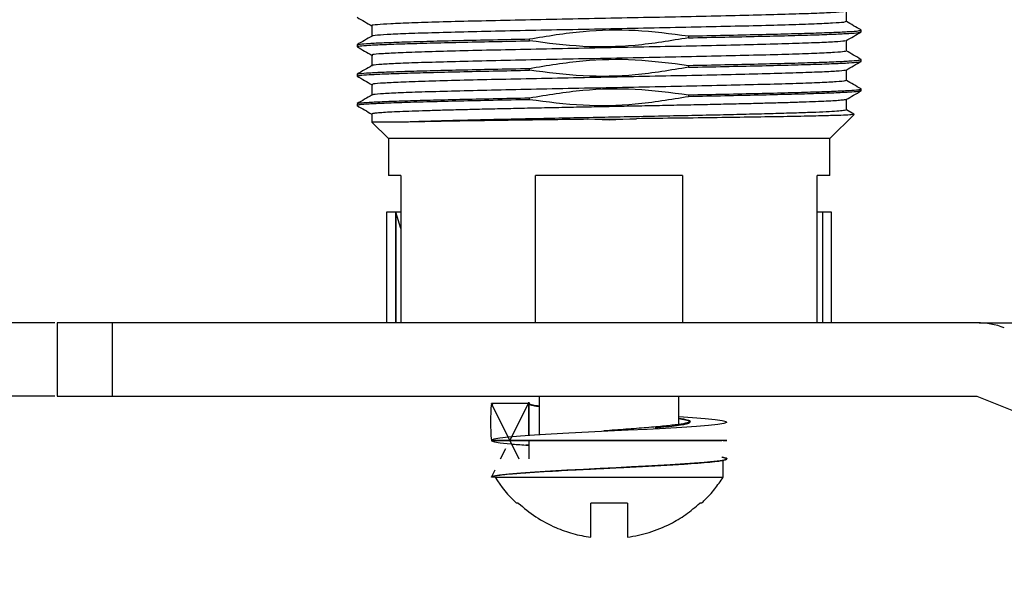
# Model space of a CAD drawing. Header units: millimetres. Extents: x 1540 to 1772, y 1888 to 2052.
# Tile 3 of 17: x 1580 to 1607, y 1919 to 1934. Entities that reach past the tile are written whole.
import ezdxf

# ---------------------------------------------------------------- set-up
doc = ezdxf.new("R2010")
doc.units = ezdxf.units.MM
doc.layers.add('1轮廓实线层', color=7, linetype='Continuous')
doc.layers.add('2细线层', color=3, linetype='Continuous')
doc.styles.add('SLDTEXTSTYLE1', font='txt')
doc.dimstyles.new('SLDDIMSTYLE0', dxfattribs={"dimtxt": 3.5, "dimasz": 4.08, "dimexe": 0, "dimexo": 0.0625, "dimgap": 0.875, "dimtad": 2, "dimdec": 0, "dimrnd": 1e-09, "dimzin": 12, "dimdsep": 46, "dimtxsty": 'SLDTEXTSTYLE1', "dimsah": 1, "dimcen": 0.09, "dimadec": 0, "dimazin": 3, "dimtfac": 1, "dimtmove": 0, "dimatfit": 0, "dimfxl": 1, "dimfrac": 2, "dimtolj": 1, "dimtzin": 12, "dimarcsym": 0})
doc.dimstyles.new('SLDDIMSTYLE1', dxfattribs={"dimtxt": 3.5, "dimasz": 4.08, "dimexe": 0, "dimexo": 0.0625, "dimgap": 0.875, "dimtad": 2, "dimdec": 0, "dimrnd": 1e-09, "dimzin": 12, "dimdsep": 46, "dimtxsty": 'SLDTEXTSTYLE1', "dimsah": 1, "dimcen": 0.09, "dimadec": 0, "dimazin": 3, "dimtfac": 1, "dimtofl": 0, "dimtmove": 0, "dimatfit": 3, "dimfxl": 1, "dimfrac": 2, "dimtolj": 1, "dimtzin": 12, "dimarcsym": 0})
doc.dimstyles.new('SLDDIMSTYLE2', dxfattribs={"dimtxt": 3.5, "dimasz": 4.08, "dimexe": 0, "dimexo": 0.0625, "dimgap": 0.875, "dimtad": 2, "dimdec": 0, "dimrnd": 1e-09, "dimzin": 4, "dimdsep": 46, "dimtxsty": 'SLDTEXTSTYLE1', "dimsah": 1, "dimcen": 0.09, "dimadec": 0, "dimazin": 1, "dimtfac": 1, "dimtmove": 0, "dimatfit": 0, "dimfxl": 1, "dimfrac": 2, "dimtolj": 1, "dimtzin": 12, "dimarcsym": 0})

# ---------------------------------------------------------------- blocks, each defined once
blk = doc.blocks.new('*D8')
at = {"layer": '2细线层', "color": 0, "lineweight": -2, "transparency": 16777216}
for p, q in [((1628.126, 1929.753), (1628.126, 1938.667)), ((1606.371, 1925.673), (1628.126, 1925.673)), ((1628.126, 1923.673), (1628.126, 1925.673)), ((1621.371, 1923.673), (1628.126, 1923.673)), ((1628.126, 1919.593), (1628.126, 1915.513))]:
    blk.add_line(p, q, dxfattribs=at)
at = {"layer": '2细线层', "color": 0, "transparency": 16777216}
for points in [[(1627.446, 1929.753), (1628.806, 1929.753), (1628.126, 1925.673)], [(1627.446, 1919.593), (1628.806, 1919.593), (1628.126, 1923.673)]]:
    blk.add_solid(points, dxfattribs=at)
at = {"layer": 'Defpoints', "color": 0, "transparency": 16777216}
for p in [(1606.308, 1925.673), (1621.308, 1923.673), (1628.126, 1923.673)]:
    blk.add_point(p, dxfattribs=at)
at = {"layer": '2细线层', "color": 0, "transparency": 16777216, "insert": (1629.001, 1936.25), "char_height": 3.5, "attachment_point": 2, "rotation": 90, "style": 'SLDTEXTSTYLE1'}
blk.add_mtext('\\A1;BH', dxfattribs=at)
blk = doc.blocks.new('*D9')
at = {"layer": '2细线层', "color": 0, "lineweight": -2, "transparency": 16777216}
for p, q in [((1606.371, 1947.173), (1621.676, 1947.173)), ((1621.676, 1943.093), (1621.676, 1929.753)), ((1606.371, 1925.673), (1621.676, 1925.673))]:
    blk.add_line(p, q, dxfattribs=at)
at = {"layer": '2细线层', "color": 0, "transparency": 16777216}
for points in [[(1620.996, 1943.093), (1622.356, 1943.093), (1621.676, 1947.173)], [(1620.996, 1929.753), (1622.356, 1929.753), (1621.676, 1925.673)]]:
    blk.add_solid(points, dxfattribs=at)
at = {"layer": 'Defpoints', "color": 0, "transparency": 16777216}
for p in [(1606.308, 1947.173), (1606.308, 1925.673), (1621.676, 1925.673)]:
    blk.add_point(p, dxfattribs=at)
at = {"layer": '2细线层', "color": 0, "transparency": 16777216, "insert": (1622.551, 1935.411), "char_height": 3.5, "attachment_point": 2, "rotation": 90, "style": 'SLDTEXTSTYLE1'}
blk.add_mtext('\\A1;22', dxfattribs=at)
blk = doc.blocks.new('*D11')
at = {"layer": '2细线层', "color": 0, "lineweight": -2, "transparency": 16777216}
for p, q in [((1574.493, 1929.753), (1574.493, 1933.833)), ((1581.246, 1925.673), (1574.493, 1925.673)), ((1574.493, 1925.673), (1574.493, 1923.673)), ((1581.246, 1923.673), (1574.493, 1923.673)), ((1574.493, 1919.593), (1574.493, 1912.559))]:
    blk.add_line(p, q, dxfattribs=at)
at = {"layer": '2细线层', "color": 0, "transparency": 16777216}
for points in [[(1573.813, 1929.753), (1575.173, 1929.753), (1574.493, 1925.673)], [(1573.813, 1919.593), (1575.173, 1919.593), (1574.493, 1923.673)]]:
    blk.add_solid(points, dxfattribs=at)
at = {"layer": 'Defpoints', "color": 0, "transparency": 16777216}
for p in [(1581.308, 1925.673), (1574.493, 1923.673), (1581.308, 1923.673)]:
    blk.add_point(p, dxfattribs=at)
at = {"layer": '2细线层', "color": 0, "transparency": 16777216, "insert": (1570.118, 1914.036), "char_height": 3.5, "attachment_point": 2, "rotation": 90, "style": 'SLDTEXTSTYLE1'}
blk.add_mtext('\\A1;2', dxfattribs=at)

msp = doc.modelspace()

# ---------------------------------------------------------------- linework, layer by layer
at = {"layer": '1轮廓实线层', "linetype": 'Continuous', "lineweight": 25}
for p, q in [((1594.14666, 1933.33225), (1594.14666, 1933.38208)), ((1598.46985, 1933.46388), (1598.46985, 1933.41403)), ((1603.15825, 1933.623), (1603.14162, 1933.62696)), ((1603.15825, 1933.57313), (1603.15825, 1933.623)), ((1589.45825, 1933.223), (1589.45825, 1933.17313)), ((1589.48007, 1933.16793), (1589.45825, 1933.17313)), ((1594.14666, 1932.53225), (1594.14666, 1932.58219)), ((1598.46985, 1932.66388), (1598.46985, 1932.61402)), ((1603.15825, 1932.823), (1603.14149, 1932.827)), ((1603.15825, 1932.77313), (1603.15825, 1932.823)), ((1589.45825, 1932.423), (1589.45825, 1932.37313)), ((1589.47466, 1932.36922), (1589.45825, 1932.37313)), ((1594.14666, 1931.73227), (1594.14666, 1931.78208)), ((1598.46985, 1931.86388), (1598.46985, 1931.81397)), ((1603.15825, 1932.023), (1603.13831, 1932.02775)), ((1603.15825, 1931.97316), (1603.15825, 1932.023)), ((1589.45825, 1931.62292), (1589.45825, 1931.57315)), ((1589.45825, 1931.57315), (1589.47185, 1931.56929)), ((1602.75818, 1931.45193), (1602.75818, 1931.74002)), ((1589.85863, 1931.34397), (1589.85863, 1931.12269)), ((1602.30825, 1930.67307), (1602.96801, 1931.33282)), ((1602.9616, 1931.33871), (1602.75818, 1931.45622)), ((1602.9598, 1931.33559), (1602.96801, 1931.33282)), ((1589.85863, 1931.12269), (1590.30825, 1930.67307)), ((1595.72827, 1931.19875), (1597.04996, 1931.21508)), ((1596.30825, 1931.17307), (1595.72829, 1931.19889)), ((1597.04994, 1931.21524), (1596.30825, 1931.17307)), ((1590.30825, 1930.67307), (1590.30825, 1929.67307)), ((1596.30825, 1930.67307), (1590.30825, 1930.67307)), ((1602.30825, 1930.67307), (1596.30825, 1930.67307)), ((1602.30825, 1929.67307), (1602.30825, 1930.67307)), ((1590.6514, 1929.67307), (1590.30825, 1929.67307)), ((1590.6514, 1929.67307), (1590.6514, 1925.67307)), ((1598.30825, 1929.67307), (1594.30825, 1929.67307)), ((1594.30825, 1925.67307), (1594.30825, 1929.67307)), ((1598.30825, 1929.67307), (1598.30825, 1925.67307)), ((1602.30825, 1929.67307), (1601.96511, 1929.67307)), ((1601.96511, 1925.67307), (1601.96511, 1929.67307)), ((1590.25825, 1928.67307), (1590.25825, 1925.67307)), ((1590.50986, 1925.67307), (1590.50985, 1928.67307)), ((1590.6514, 1928.67307), (1590.50985, 1928.67307)), ((1590.6514, 1928.22999), (1590.50985, 1928.67307)), ((1590.50992, 1928.67307), (1590.50996, 1925.67307)), ((1602.10658, 1928.67307), (1601.96511, 1928.67307)), ((1602.10658, 1928.67307), (1602.10655, 1925.67307)), ((1602.35825, 1925.67307), (1602.35825, 1928.67307)), ((1582.80825, 1925.67307), (1581.30825, 1925.67307)), ((1581.30825, 1925.67307), (1581.30825, 1923.67307)), ((1606.30825, 1925.67307), (1582.80825, 1925.67307)), ((1582.80825, 1923.67307), (1582.80825, 1925.67307)), ((1581.30825, 1923.67307), (1582.80825, 1923.67307)), ((1582.80825, 1923.67307), (1606.30825, 1923.67307)), ((1592.4268, 1923.67291), (1592.42672, 1923.67307)), ((1593.10842, 1923.47307), (1593.15084, 1923.44712)), ((1594.10825, 1923.47307), (1593.10842, 1923.47307)), ((1593.60832, 1922.47307), (1593.10842, 1923.47307)), ((1594.10825, 1923.47307), (1593.60832, 1922.47307)), ((1594.1256, 1922.60309), (1594.1256, 1923.51307)), ((1594.1256, 1923.51307), (1594.13163, 1923.47214)), ((1594.40825, 1923.67307), (1594.40825, 1922.62154)), ((1598.20825, 1922.90974), (1598.20825, 1923.67307)), ((1600.18974, 1923.67299), (1600.18978, 1923.67307)), ((1606.30825, 1923.67307), (1611.30825, 1921.67307)), ((1594.12736, 1923.47215), (1594.12736, 1922.60322)), ((1593.61869, 1922.45232), (1593.85829, 1921.97307)), ((1594.1256, 1922.43052), (1594.1256, 1921.97307)), ((1594.12736, 1922.47397), (1594.12736, 1921.97307)), ((1593.35834, 1921.97307), (1593.50085, 1922.2581)), ((1599.40825, 1921.47307), (1599.40825, 1921.93356)), ((1593.10842, 1921.47318), (1593.20825, 1921.67285)), ((1593.20825, 1921.47307), (1593.10837, 1921.47307)), ((1593.20825, 1921.47307), (1596.30825, 1921.47307)), ((1593.83784, 1920.77307), (1593.78775, 1920.77307)), ((1598.81665, 1920.77307), (1598.77867, 1920.77307))]:
    msp.add_line(p, q, dxfattribs=at)
at = {"layer": '1轮廓实线层', "linetype": 'Continuous', "lineweight": 25, "flags": 128}
for points in [[(1590.50985, 1928.67307), (1590.4002, 1928.67307), (1590.32147, 1928.67307), (1590.27407, 1928.67307), (1590.25825, 1928.67307)], [(1602.35825, 1928.67307), (1602.35825, 1928.67307), (1602.34241, 1928.67307), (1602.295, 1928.67307), (1602.21625, 1928.67307), (1602.10658, 1928.67307)], [(1598.20825, 1923.12168), (1598.57325, 1923.09791), (1598.91654, 1923.07139), (1599.19465, 1923.04411), (1599.38387, 1923.01755), (1599.48954, 1922.99022), (1599.50267, 1922.96372), (1599.42364, 1922.93644), (1599.26007, 1922.90997), (1599.00635, 1922.88273), (1598.68464, 1922.85628), (1598.28524, 1922.82906), (1597.84125, 1922.80258), (1597.34057, 1922.77534), (1596.82374, 1922.74882), (1596.27724, 1922.72152), (1595.74633, 1922.69497), (1595.21631, 1922.66764), (1594.73297, 1922.64115), (1594.28126, 1922.61388), (1593.89932, 1922.58742), (1593.57602, 1922.56019), (1593.33805, 1922.53373), (1593.17873, 1922.50651), (1593.11472, 1922.483), (1593.10842, 1922.47307), (1593.10842, 1922.47307)], [(1599.40498, 1922.47321), (1599.46092, 1922.4732), (1599.50624, 1922.47319), (1599.49072, 1922.47318), (1599.41094, 1922.47317), (1599.26467, 1922.47316), (1599.05034, 1922.47315), (1598.76927, 1922.47314), (1598.42436, 1922.47313), (1598.0202, 1922.47313), (1597.56456, 1922.47312), (1597.06684, 1922.47311), (1596.53885, 1922.47311), (1595.99476, 1922.4731), (1595.45026, 1922.47309), (1594.92251, 1922.47309), (1594.43002, 1922.47308), (1593.99084, 1922.47308), (1593.62353, 1922.47308), (1593.34459, 1922.47307), (1593.16895, 1922.47307), (1593.10842, 1922.47307), (1593.10842, 1922.47307)], [(1593.60813, 1922.47306), (1593.5868, 1922.47306), (1593.40035, 1922.47306), (1593.27335, 1922.47306), (1593.19278, 1922.47306), (1593.14605, 1922.47306), (1593.11194, 1922.47305), (1593.10887, 1922.47305), (1593.10851, 1922.47305), (1593.10843, 1922.47305), (1593.10842, 1922.47305), (1593.10842, 1922.47305), (1593.10842, 1922.47305), (1593.10842, 1922.47305), (1593.10842, 1922.47305), (1593.10842, 1922.47305), (1593.10843, 1922.47281), (1593.10843, 1922.47278), (1593.1095, 1922.46902), (1593.11233, 1922.46527), (1593.11562, 1922.46245), (1593.19471, 1922.43599), (1593.35163, 1922.41061), (1593.62606, 1922.3816)], [(1599.3712, 1922.01978), (1599.37359, 1922.01939), (1599.41498, 1922.01156), (1599.44889, 1922.00372), (1599.47525, 1921.99589), (1599.49397, 1921.98805), (1599.50499, 1921.98022), (1599.50822, 1921.97238), (1599.50807, 1921.97136), (1599.50133, 1921.96264), (1599.48043, 1921.95213), (1599.43003, 1921.93785), (1599.33073, 1921.91982), (1599.15899, 1921.89802), (1598.88967, 1921.87245), (1598.49973, 1921.84313), (1597.9711, 1921.81004), (1597.29947, 1921.77319), (1596.91351, 1921.75335), (1596.4993, 1921.73257), (1596.06303, 1921.71086), (1595.61287, 1921.6882), (1595.159, 1921.6646), (1594.71399, 1921.64006), (1594.29218, 1921.61458), (1593.90912, 1921.58816), (1593.5824, 1921.56079), (1593.32884, 1921.53249), (1593.16575, 1921.50325), (1593.10842, 1921.47307), (1593.10842, 1921.47307)]]:
    msp.add_lwpolyline(points, dxfattribs=at)
at = {"layer": '1轮廓实线层', "linetype": 'Continuous', "lineweight": 25}
for centre, radius, start, end in [((1606.30825, 1923.67307), 2, 68.198591, 90), ((1598.20113, 1922.97862), 5.11665, 174.454531, 185.660572), ((1594.12237, 1923.47313), 0.01412, 180.242448, 244.631867), ((1596.30825, 1923.44954), 3.67647, 212.520409, 226.718988)]:
    msp.add_arc(centre, radius, start, end, dxfattribs=at)
for points, knots in [([(1589.45859, 1933.97085), (1589.52615, 1933.93182), (1589.66128, 1933.85377), (1589.7964, 1933.77571), (1589.86396, 1933.73668)], [0, 0, 0, 0, 0.50000601, 1, 1, 1, 1]), ([(1602.7332, 1934.13858), (1602.7235, 1934.133), (1602.70021, 1934.11961), (1602.41009, 1934.0984), (1601.91403, 1934.07496), (1601.21899, 1934.05153), (1600.36172, 1934.02809), (1599.36559, 1934.00465), (1598.26731, 1933.98122), (1597.10216, 1933.95778), (1595.91047, 1933.93434), (1594.73227, 1933.9109), (1593.60699, 1933.88747), (1592.57358, 1933.86403), (1591.66539, 1933.84059), (1590.91606, 1933.81715), (1590.3433, 1933.79372), (1589.99144, 1933.77027), (1589.8378, 1933.75308), (1589.87054, 1933.74369), (1589.87604, 1933.74211)], [0, 0, 0, 0, 0.04222283, 0.10133916, 0.16045344, 0.21956878, 0.27868411, 0.3377984, 0.39691473, 0.45602798, 0.5151452, 0.57425752, 0.63337549, 0.69248704, 0.75160558, 0.81071656, 0.86983548, 0.92894612, 0.98806521, 1, 1, 1, 1]), ([(1602.75794, 1933.85217), (1602.75794, 1933.90076), (1602.75793, 1933.9967), (1602.75794, 1934.09264), (1602.75794, 1934.13998)], [0, 0, 0, 0, 0.50651465, 1, 1, 1, 1]), ([(1602.74527, 1933.85394), (1602.7347, 1933.84718), (1602.71191, 1933.83261), (1602.4114, 1933.81023), (1601.91372, 1933.78679), (1601.21912, 1933.76336), (1600.36172, 1933.73992), (1599.36562, 1933.71648), (1598.26732, 1933.69305), (1597.10216, 1933.66961), (1595.91047, 1933.64617), (1594.73226, 1933.62273), (1593.60697, 1933.5993), (1592.57358, 1933.57586), (1591.66527, 1933.55242), (1590.91637, 1933.52898), (1590.34201, 1933.50555), (1589.9961, 1933.48211), (1589.84086, 1933.4664), (1589.86329, 1933.4585), (1589.86354, 1933.45841)], [0, 0, 0, 0, 0.051264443, 0.110519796, 0.169773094, 0.229027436, 0.28828177, 0.347535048, 0.406790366, 0.466042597, 0.525298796, 0.584550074, 0.643807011, 0.703057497, 0.762314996, 0.821564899, 0.880822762, 0.940072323, 0.999330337, 1, 1, 1, 1]), ([(1589.85835, 1933.74383), (1589.85838, 1933.69538), (1589.85842, 1933.59817), (1589.85838, 1933.50093), (1589.85835, 1933.45215)], [0, 0, 0, 0, 0.49836892, 1, 1, 1, 1]), ([(1603.15726, 1933.62546), (1603.08971, 1933.66448), (1602.95661, 1933.74138), (1602.8235, 1933.81827), (1602.75794, 1933.85615)], [0, 0, 0, 0, 0.5074484, 1, 1, 1, 1]), ([(1589.86477, 1933.45983), (1589.79722, 1933.42081), (1589.66212, 1933.34276), (1589.52701, 1933.26471), (1589.45946, 1933.22569)], [0, 0, 0, 0, 0.49999416, 1, 1, 1, 1]), ([(1589.47584, 1933.22719), (1589.48958, 1933.23242), (1589.52072, 1933.24428), (1589.76653, 1933.26277), (1590.17108, 1933.28266), (1590.7303, 1933.30254), (1591.42372, 1933.32242), (1592.23748, 1933.34231), (1593.1465, 1933.36219), (1593.81327, 1933.37545), (1594.14666, 1933.38208)], [0, 0, 0, 0, 0.10132233, 0.22970485, 0.35808738, 0.4864699, 0.61485243, 0.74323495, 0.87161748, 1, 1, 1, 1]), ([(1598.46984, 1933.41403), (1597.98696, 1933.33308), (1597.03762, 1933.17394), (1595.58208, 1933.14445), (1594.62984, 1933.26903), (1594.14663, 1933.33225)], [0, 0, 0, 0, 0.33769796, 0.66391784, 1, 1, 1, 1]), ([(1594.14667, 1933.38208), (1594.6295, 1933.46301), (1595.57904, 1933.62218), (1597.03458, 1933.65166), (1597.98686, 1933.52707), (1598.46987, 1933.46388)], [0, 0, 0, 0, 0.33766612, 0.66405474, 1, 1, 1, 1]), ([(1602.7514, 1933.33606), (1602.81897, 1933.37509), (1602.95409, 1933.45315), (1603.08922, 1933.53121), (1603.15679, 1933.57024)], [0, 0, 0, 0, 0.49999348, 1, 1, 1, 1]), ([(1589.46157, 1933.16944), (1589.52912, 1933.13042), (1589.66143, 1933.05398), (1589.79372, 1932.97755), (1589.85847, 1932.94014)], [0, 0, 0, 0, 0.51061023, 1, 1, 1, 1]), ([(1602.72663, 1933.3375), (1602.72331, 1933.33332), (1602.71379, 1933.32133), (1602.46088, 1933.30153), (1601.99221, 1933.27809), (1601.32201, 1933.25466), (1600.48431, 1933.23121), (1599.50543, 1933.20778), (1598.41827, 1933.18434), (1597.26003, 1933.16091), (1596.0695, 1933.13746), (1594.88714, 1933.11403), (1593.75262, 1933.09059), (1592.70483, 1933.06716), (1591.778, 1933.04371), (1591.00608, 1933.02028), (1590.40822, 1932.99684), (1590.02624, 1932.97341), (1589.84901, 1932.95519), (1589.87589, 1932.9448), (1589.88256, 1932.94222)], [0, 0, 0, 0, 0.0317125, 0.09100791, 0.15029761, 0.20959369, 0.2688827, 0.32817927, 0.38746783, 0.44676467, 0.50605303, 0.56534992, 0.62463835, 0.68393508, 0.74322383, 0.80252018, 0.86180951, 0.92110528, 0.98039539, 1, 1, 1, 1]), ([(1602.75824, 1933.05224), (1602.75823, 1933.10078), (1602.75822, 1933.198), (1602.75823, 1933.29523), (1602.75824, 1933.34391)], [0, 0, 0, 0, 0.49926826, 1, 1, 1, 1]), ([(1589.85847, 1932.94394), (1589.85847, 1932.89541), (1589.85849, 1932.79818), (1589.85847, 1932.70096), (1589.85847, 1932.65227)], [0, 0, 0, 0, 0.49917582, 1, 1, 1, 1]), ([(1602.73688, 1933.05402), (1602.73394, 1933.04829), (1602.72698, 1933.03473), (1602.46293, 1933.01337), (1601.99168, 1932.98993), (1601.32218, 1932.9665), (1600.48428, 1932.94306), (1599.50545, 1932.91962), (1598.41828, 1932.89618), (1597.26003, 1932.87275), (1596.0695, 1932.84931), (1594.88714, 1932.82588), (1593.75262, 1932.80243), (1592.70483, 1932.779), (1591.77795, 1932.75556), (1591.00624, 1932.73213), (1590.4076, 1932.70869), (1590.0285, 1932.68525), (1589.85293, 1932.66802), (1589.87431, 1932.65861), (1589.87795, 1932.65701)], [0, 0, 0, 0, 0.04336672, 0.1024027, 0.16143296, 0.22046959, 0.27949917, 0.33853626, 0.39756537, 0.45660272, 0.51563162, 0.57466901, 0.63369796, 0.69273517, 0.75176444, 0.81080126, 0.86983108, 0.92886732, 0.9878979, 1, 1, 1, 1]), ([(1594.14666, 1932.58219), (1594.6287, 1932.66295), (1595.57731, 1932.82187), (1597.03282, 1932.85197), (1597.9859, 1932.72722), (1598.46983, 1932.66388)], [0, 0, 0, 0, 0.33711122, 0.66341414, 1, 1, 1, 1]), ([(1603.15759, 1932.82549), (1603.09003, 1932.86452), (1602.95491, 1932.94257), (1602.81979, 1933.02063), (1602.75223, 1933.05965)], [0, 0, 0, 0, 0.500006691, 1, 1, 1, 1]), ([(1589.86262, 1932.65841), (1589.79507, 1932.61938), (1589.65996, 1932.54133), (1589.52486, 1932.46328), (1589.45731, 1932.42426)], [0, 0, 0, 0, 0.499993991, 1, 1, 1, 1]), ([(1589.46982, 1932.42576), (1589.48441, 1932.43147), (1589.51593, 1932.44382), (1589.7661, 1932.4628), (1590.17122, 1932.4827), (1590.73028, 1932.5026), (1591.42374, 1932.52249), (1592.23749, 1932.54239), (1593.14651, 1932.56229), (1593.81328, 1932.57556), (1594.14666, 1932.58219)], [0, 0, 0, 0, 0.10956806, 0.23677263, 0.3639772, 0.49118177, 0.61838634, 0.74559091, 0.87279545, 1, 1, 1, 1]), ([(1598.46984, 1932.61402), (1597.98778, 1932.53324), (1597.0387, 1932.37422), (1595.58319, 1932.34432), (1594.63014, 1932.469), (1594.14669, 1932.53225)], [0, 0, 0, 0, 0.33712992, 0.66374476, 1, 1, 1, 1]), ([(1602.75349, 1932.53759), (1602.82104, 1932.57662), (1602.95615, 1932.65467), (1603.09126, 1932.73273), (1603.15882, 1932.77175)], [0, 0, 0, 0, 0.49999424, 1, 1, 1, 1]), ([(1589.45898, 1932.37074), (1589.52654, 1932.33171), (1589.66166, 1932.25365), (1589.79679, 1932.17558), (1589.86435, 1932.13655)], [0, 0, 0, 0, 0.50000632, 1, 1, 1, 1]), ([(1602.72891, 1932.53903), (1602.73021, 1932.53538), (1602.73426, 1932.52393), (1602.50778, 1932.50465), (1602.0677, 1932.48122), (1601.42133, 1932.45778), (1600.60492, 1932.43434), (1599.64302, 1932.4109), (1598.56815, 1932.38747), (1597.41726, 1932.36403), (1596.22871, 1932.34059), (1595.04277, 1932.31715), (1593.89999, 1932.29372), (1592.83786, 1932.27028), (1591.8939, 1932.24684), (1591.0985, 1932.2234), (1590.47763, 1932.19997), (1590.06391, 1932.17653), (1589.86177, 1932.15724), (1589.87988, 1932.14577), (1589.88565, 1932.14211)], [0, 0, 0, 0, 0.02755814, 0.08660258, 0.14565545, 0.20470009, 0.26375269, 0.32279778, 0.3818499, 0.44089567, 0.49994713, 0.55899375, 0.61804439, 0.67709201, 0.7361417, 0.79519036, 0.85423903, 0.91328872, 0.97233633, 1, 1, 1, 1]), ([(1602.75788, 1932.25222), (1602.75788, 1932.30078), (1602.75787, 1932.398), (1602.75788, 1932.49523), (1602.75788, 1932.54389)], [0, 0, 0, 0, 0.4994301, 1, 1, 1, 1]), ([(1589.85855, 1932.14384), (1589.85856, 1932.09532), (1589.85857, 1931.9981), (1589.85856, 1931.90087), (1589.85855, 1931.85217)], [0, 0, 0, 0, 0.49902437, 1, 1, 1, 1]), ([(1602.73183, 1932.25402), (1602.73451, 1932.24933), (1602.74166, 1932.23683), (1602.50936, 1932.21651), (1602.06728, 1932.19308), (1601.42144, 1932.16963), (1600.60488, 1932.1462), (1599.64303, 1932.12276), (1598.56814, 1932.09933), (1597.41726, 1932.07589), (1596.22872, 1932.05245), (1595.04278, 1932.02901), (1593.89999, 1932.00558), (1592.83789, 1931.98214), (1591.89385, 1931.9587), (1591.09873, 1931.93527), (1590.47685, 1931.91183), (1590.06689, 1931.88839), (1589.87019, 1931.87064), (1589.88182, 1931.8607), (1589.88431, 1931.85857)], [0, 0, 0, 0, 0.035594, 0.09485658, 0.15412764, 0.21339041, 0.27266117, 0.33192438, 0.39119466, 0.45045853, 0.50972812, 0.56899285, 0.6282616, 0.68752731, 0.7467951, 0.80606185, 0.86532859, 0.92459636, 0.98386203, 1, 1, 1, 1]), ([(1594.14668, 1931.78208), (1594.62909, 1931.86293), (1595.57848, 1932.02203), (1597.034, 1932.05171), (1597.98669, 1931.92709), (1598.46983, 1931.86388)], [0, 0, 0, 0, 0.33737857, 0.66396059, 1, 1, 1, 1]), ([(1603.15586, 1932.02625), (1603.08831, 1932.06527), (1602.95565, 1932.14191), (1602.82299, 1932.21855), (1602.75788, 1932.25617)], [0, 0, 0, 0, 0.509165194, 1, 1, 1, 1]), ([(1589.86516, 1931.85996), (1589.79761, 1931.82093), (1589.6625, 1931.74288), (1589.5274, 1931.66483), (1589.45984, 1931.62581)], [0, 0, 0, 0, 0.49999384, 1, 1, 1, 1]), ([(1589.47635, 1931.62723), (1589.49001, 1931.63243), (1589.52113, 1931.64425), (1589.76656, 1931.66271), (1590.17106, 1931.68261), (1590.73029, 1931.7025), (1591.42371, 1931.7224), (1592.23747, 1931.74229), (1593.1465, 1931.76219), (1593.81327, 1931.77545), (1594.14666, 1931.78208)], [0, 0, 0, 0, 0.100612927, 0.229096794, 0.357580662, 0.48606453, 0.614548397, 0.743032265, 0.871516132, 1, 1, 1, 1]), ([(1598.46984, 1931.81397), (1597.9875, 1931.73319), (1597.039, 1931.57433), (1595.5835, 1931.5441), (1594.63074, 1931.66888), (1594.14669, 1931.73227)], [0, 0, 0, 0, 0.33732434, 0.66333124, 1, 1, 1, 1]), ([(1603.14151, 1931.96917), (1603.12766, 1931.96387), (1603.09646, 1931.95193), (1602.85005, 1931.93337), (1602.44542, 1931.91347), (1601.88623, 1931.89357), (1601.1928, 1931.87367), (1600.37904, 1931.85377), (1599.47001, 1931.83387), (1598.80323, 1931.8206), (1598.46985, 1931.81397)], [0, 0, 0, 0, 0.10248782, 0.23070384, 0.35891987, 0.4871359, 0.61535192, 0.74356795, 0.87178397, 1, 1, 1, 1]), ([(1602.75213, 1931.73652), (1602.81969, 1931.77555), (1602.95479, 1931.8536), (1603.0899, 1931.93164), (1603.15746, 1931.97067)], [0, 0, 0, 0, 0.499993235, 1, 1, 1, 1]), ([(1589.45894, 1931.57079), (1589.52649, 1931.53177), (1589.65972, 1931.4548), (1589.79295, 1931.37783), (1589.85863, 1931.33989)], [0, 0, 0, 0, 0.50701537, 1, 1, 1, 1]), ([(1602.7532, 1931.7379), (1602.75333, 1931.73773), (1602.75656, 1931.73329), (1602.70247, 1931.72458), (1602.58712, 1931.71178), (1602.40123, 1931.69898), (1602.15516, 1931.68618), (1601.84932, 1931.67339), (1601.48813, 1931.66059), (1601.07496, 1931.64779), (1600.61324, 1931.63499), (1600.1078, 1931.62219), (1599.5643, 1931.60939), (1598.98817, 1931.5966), (1598.38479, 1931.5838), (1597.76027, 1931.571), (1597.12123, 1931.5582), (1596.47403, 1931.5454), (1595.82512, 1931.5326), (1595.18115, 1931.5198), (1594.54852, 1931.50701), (1593.9335, 1931.49421), (1593.34246, 1931.48141), (1592.78174, 1931.46861), (1592.25647, 1931.45581), (1591.77176, 1931.44301), (1591.33278, 1931.43021), (1590.94471, 1931.41742), (1590.61059, 1931.40462), (1590.33363, 1931.39182), (1590.11634, 1931.37902), (1589.96407, 1931.36622), (1589.87345, 1931.35395), (1589.86574, 1931.34595), (1589.86215, 1931.34221)], [0, 0, 0, 0, 0.00132823, 0.033674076, 0.066021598, 0.098364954, 0.130705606, 0.163050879, 0.195398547, 0.227742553, 0.260083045, 0.292427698, 0.324775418, 0.357120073, 0.389460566, 0.421804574, 0.454152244, 0.486497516, 0.518838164, 0.551181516, 0.583529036, 0.615874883, 0.648215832, 0.68055854, 0.712905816, 0.745252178, 0.777593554, 0.809935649, 0.842282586, 0.874629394, 0.906971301, 0.939312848, 0.971659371, 1, 1, 1, 1]), ([(1602.75572, 1931.45401), (1602.74721, 1931.44874), (1602.72977, 1931.43794), (1602.56781, 1931.42161), (1602.30634, 1931.40501), (1601.93949, 1931.38841), (1601.47854, 1931.37182), (1600.93026, 1931.35522), (1600.30264, 1931.33863), (1599.60764, 1931.32203), (1598.85712, 1931.30544), (1598.06286, 1931.28884), (1597.23897, 1931.27225), (1596.39941, 1931.25565), (1595.5582, 1931.23905), (1594.7299, 1931.22246), (1593.92804, 1931.20586), (1593.16669, 1931.18927), (1592.45867, 1931.17267), (1591.8171, 1931.15608), (1591.24484, 1931.13948), (1590.93787, 1931.12842), (1590.78438, 1931.12288)], [0, 0, 0, 0, 0.04775363, 0.09787676, 0.14799123, 0.19810765, 0.24823108, 0.2983473, 0.34846192, 0.39858511, 0.44870324, 0.49881649, 0.54893888, 0.59905883, 0.6491714, 0.69929251, 0.74941402, 0.7995267, 0.84964617, 0.89976883, 0.94988241, 1, 1, 1, 1]), ([(1602.96801, 1931.33282), (1602.9511, 1931.32884), (1602.9173, 1931.32089), (1602.69648, 1931.30921), (1602.33564, 1931.29769), (1601.79602, 1931.2844), (1601.07901, 1931.27015), (1600.22245, 1931.25711), (1599.25716, 1931.24347), (1598.18906, 1931.22868), (1597.43348, 1931.21962), (1597.04994, 1931.21502)], [0, 0, 0, 0, 0.09827614, 0.19655014, 0.29687116, 0.41188925, 0.53030311, 0.64444648, 0.76192173, 0.87914788, 1, 1, 1, 1]), ([(1590.78438, 1931.12261), (1590.66126, 1931.12259), (1590.36508, 1931.12255), (1590.04441, 1931.12339), (1589.87877, 1931.12238), (1589.86377, 1931.12261), (1589.85863, 1931.12269)], [0, 0, 0, 0, 0.21708424, 0.52221219, 0.83617845, 1, 1, 1, 1]), ([(1595.72829, 1931.19871), (1595.41618, 1931.19464), (1594.78858, 1931.18646), (1593.88349, 1931.17499), (1592.98396, 1931.16306), (1592.13249, 1931.14947), (1591.3637, 1931.13573), (1590.97393, 1931.12719), (1590.78402, 1931.12302)], [0, 0, 0, 0, 0.155104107, 0.311898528, 0.468683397, 0.648769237, 0.828863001, 1, 1, 1, 1]), ([(1594.40825, 1923.38985), (1594.37739, 1923.39415), (1594.29509, 1923.40561), (1594.21254, 1923.42293), (1594.15134, 1923.43989), (1594.13298, 1923.44969), (1594.1256, 1923.45363)], [0, 0, 0, 0, 0.202117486, 0.538935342, 0.814557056, 1, 1, 1, 1]), ([(1594.13198, 1923.46973), (1594.16923, 1923.45529), (1594.21947, 1923.4358), (1594.36947, 1923.41633), (1594.40825, 1923.41129)], [0, 0, 0, 0, 0.741423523, 1, 1, 1, 1]), ([(1598.20825, 1923.07639), (1598.29083, 1923.06306), (1598.46291, 1923.03528), (1598.53364, 1922.99307), (1598.45393, 1922.94974), (1598.21316, 1922.9064), (1597.83305, 1922.86307), (1597.3402, 1922.81974), (1596.77086, 1922.7764), (1596.37037, 1922.74751), (1596.17011, 1922.73307)], [0, 0, 0, 0, 0.1164676, 0.24269071, 0.36891383, 0.49512225, 0.62134536, 0.74756846, 0.87377689, 1, 1, 1, 1]), ([(1597.56504, 1922.82005), (1597.66815, 1922.82939), (1597.88629, 1922.84915), (1598.1483, 1922.87931), (1598.30876, 1922.90364), (1598.393, 1922.92098), (1598.43482, 1922.9314), (1598.46731, 1922.94182), (1598.49155, 1922.95223), (1598.50305, 1922.96265), (1598.51301, 1922.96962), (1598.50829, 1922.97312), (1598.50825, 1922.97315)], [0, 0, 0, 0, 0.1828531, 0.3868584, 0.59085022, 0.65894066, 0.72703804, 0.79514021, 0.86324168, 0.93133739, 0.99942654, 1, 1, 1, 1]), ([(1598.49272, 1922.98477), (1598.48679, 1922.99112), (1598.4716, 1923.00741), (1598.37513, 1923.03128), (1598.25872, 1923.0488), (1598.20825, 1923.0564)], [0, 0, 0, 0, 0.26598272, 0.6818159, 1, 1, 1, 1]), ([(1593.10842, 1922.47307), (1593.12318, 1922.47307), (1593.15242, 1922.47307), (1593.38335, 1922.47307), (1593.72992, 1922.47307), (1594.18489, 1922.47307), (1594.71845, 1922.47307), (1595.49134, 1922.47307), (1596.52784, 1922.47307), (1597.70176, 1922.47307), (1598.62951, 1922.47307), (1599.20815, 1922.47306), (1599.32856, 1922.47306), (1599.37051, 1922.47306)], [0, 0, 0, 0, 0.07579802, 0.15024639, 0.22336807, 0.29514117, 0.36558235, 0.43467533, 0.5682162, 0.69646854, 0.81942699, 0.93708421, 1, 1, 1, 1]), ([(1593.26909, 1922.47369), (1593.29463, 1922.47368), (1593.3512, 1922.47364), (1593.45439, 1922.47361), (1593.53297, 1922.4736), (1593.55202, 1922.47359)], [0, 0, 0, 0, 0.383932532, 0.850595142, 1, 1, 1, 1]), ([(1594.1256, 1922.47306), (1594.02805, 1922.47306), (1593.85701, 1922.47306), (1593.72578, 1922.47306), (1593.6694, 1922.47306)], [0, 0, 0, 0, 0.57035248, 1, 1, 1, 1]), ([(1593.64711, 1922.37938), (1593.76726, 1922.36896), (1593.90789, 1922.35677), (1594.09946, 1922.34457), (1594.12736, 1922.3428)], [0, 0, 0, 0, 0.85433877, 1, 1, 1, 1]), ([(1594.12736, 1922.34245), (1594.09865, 1922.34431), (1594.06927, 1922.34623), (1594.04455, 1922.34814), (1594.04399, 1922.34818)], [0, 0, 0, 0, 0.9774538, 1, 1, 1, 1]), ([(1593.10837, 1921.47307), (1593.10856, 1921.4743), (1593.10938, 1921.47969), (1593.12532, 1921.49198), (1593.18224, 1921.50917), (1593.29957, 1921.52956), (1593.47984, 1921.55163), (1593.75819, 1921.57737), (1594.15907, 1921.60679), (1594.69729, 1921.63986), (1595.2515, 1921.66977), (1595.75461, 1921.69546), (1596.16864, 1921.71614), (1596.60364, 1921.73773), (1597.05147, 1921.76024), (1597.50207, 1921.78367), (1597.94274, 1921.80802), (1598.36027, 1921.83327), (1598.73834, 1921.85946), (1599.06059, 1921.88655), (1599.25891, 1921.90877), (1599.37069, 1921.92578), (1599.4309, 1921.93739), (1599.47493, 1921.94915), (1599.50248, 1921.96106), (1599.5146, 1921.97944), (1599.49378, 1921.99757), (1599.40548, 1922.01167), (1599.38243, 1922.01535)], [0, 0, 0, 0, 0.00685064, 0.02983102, 0.06803837, 0.10197743, 0.14268774, 0.1901575, 0.24437433, 0.30534471, 0.37304434, 0.40949301, 0.44762666, 0.4874532, 0.52897495, 0.57217941, 0.61707797, 0.66366799, 0.71193959, 0.76190907, 0.81355856, 0.83471557, 0.85614581, 0.87784765, 0.8998188, 0.92205837, 0.9796526, 1, 1, 1, 1]), ([(1596.30825, 1921.47307), (1596.48006, 1921.47307), (1596.82865, 1921.47307), (1597.33456, 1921.47307), (1597.81582, 1921.47307), (1598.25013, 1921.47307), (1598.63302, 1921.47307), (1598.94676, 1921.47307), (1599.18583, 1921.47307), (1599.36209, 1921.47307), (1599.40825, 1921.47307), (1599.40825, 1921.47307), (1599.40825, 1921.47307)], [0, 0, 0, 0, 0.105866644, 0.214803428, 0.320670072, 0.429606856, 0.5354735, 0.644410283, 0.750276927, 0.856143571, 0.999979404, 1, 1, 1, 1]), ([(1598.81746, 1920.77216), (1598.8467, 1920.79739), (1598.9809, 1920.91318), (1599.18317, 1921.14697), (1599.33459, 1921.36635), (1599.40825, 1921.47307)], [0, 0, 0, 0, 0.12513775, 0.57439871, 1, 1, 1, 1]), ([(1593.83784, 1920.77307), (1593.99274, 1920.64321), (1594.30705, 1920.37972), (1594.817, 1920.113), (1595.32166, 1919.92863), (1595.64507, 1919.87086), (1595.80825, 1919.84171)], [0, 0, 0, 0, 0.27357125, 0.55507608, 0.7755002, 1, 1, 1, 1]), ([(1596.80825, 1920.77307), (1596.64498, 1920.77307), (1596.31175, 1920.77307), (1595.97831, 1920.77307), (1595.80825, 1920.77307)], [0, 0, 0, 0, 0.4899666, 1, 1, 1, 1]), ([(1595.80825, 1919.84171), (1595.80825, 1919.87897), (1595.80825, 1919.95459), (1595.80825, 1920.17932), (1595.80825, 1920.45224), (1595.80825, 1920.66547), (1595.80825, 1920.77307)], [0, 0, 0, 0, 0.27357125, 0.55507608, 0.7755002, 1, 1, 1, 1]), ([(1596.80825, 1920.77307), (1596.80825, 1920.64321), (1596.80825, 1920.37972), (1596.80825, 1920.113), (1596.80825, 1919.92863), (1596.80825, 1919.87086), (1596.80825, 1919.84171)], [0, 0, 0, 0, 0.27357125, 0.55507608, 0.7755002, 1, 1, 1, 1]), ([(1596.80825, 1919.84171), (1597.00692, 1919.87897), (1597.41003, 1919.95459), (1597.93982, 1920.17932), (1598.40263, 1920.45224), (1598.65256, 1920.66547), (1598.77867, 1920.77307)], [0, 0, 0, 0, 0.27357125, 0.55507608, 0.7755002, 1, 1, 1, 1])]:
    msp.add_open_spline(points, degree=3, knots=knots, dxfattribs=at)
for points in [[(1598.46985, 1933.46388), (1598.80324, 1933.47051), (1599.47001, 1933.48377), (1600.37905, 1933.50366), (1601.19278, 1933.52355), (1601.88631, 1933.54344), (1602.44512, 1933.56333), (1602.85118, 1933.58322), (1603.1099, 1933.60311), (1603.14213, 1933.61637), (1603.15825, 1933.623)], [(1598.46985, 1933.41403), (1598.80323, 1933.42066), (1599.47001, 1933.43392), (1600.37904, 1933.4538), (1601.19278, 1933.47369), (1601.88631, 1933.49358), (1602.44512, 1933.51347), (1602.85118, 1933.53336), (1603.1099, 1933.55324), (1603.14213, 1933.5665), (1603.15825, 1933.57313)], [(1589.45825, 1933.17313), (1589.47437, 1933.17976), (1589.50659, 1933.19302), (1589.7653, 1933.21291), (1590.17136, 1933.2328), (1590.73017, 1933.25269), (1591.4237, 1933.27258), (1592.23744, 1933.29247), (1593.14648, 1933.31236), (1593.81326, 1933.32562), (1594.14666, 1933.33225)], [(1598.46985, 1932.66388), (1598.80323, 1932.67051), (1599.47001, 1932.68377), (1600.37904, 1932.70366), (1601.19278, 1932.72355), (1601.88631, 1932.74344), (1602.44512, 1932.76333), (1602.85118, 1932.78322), (1603.1099, 1932.80311), (1603.14213, 1932.81637), (1603.15825, 1932.823)], [(1598.46985, 1932.61402), (1598.80323, 1932.62065), (1599.47001, 1932.63391), (1600.37904, 1932.65379), (1601.19278, 1932.67368), (1601.88631, 1932.69357), (1602.44512, 1932.71346), (1602.85118, 1932.73335), (1603.1099, 1932.75324), (1603.14213, 1932.7665), (1603.15825, 1932.77313)], [(1589.45825, 1932.37313), (1589.47437, 1932.37976), (1589.50661, 1932.39302), (1589.76532, 1932.41291), (1590.17139, 1932.4328), (1590.7302, 1932.45269), (1591.42373, 1932.47258), (1592.23746, 1932.49247), (1593.1465, 1932.51236), (1593.81327, 1932.52562), (1594.14666, 1932.53225)], [(1598.46985, 1931.86388), (1598.80324, 1931.87051), (1599.47001, 1931.88377), (1600.37904, 1931.90366), (1601.19278, 1931.92355), (1601.88631, 1931.94344), (1602.44512, 1931.96333), (1602.85118, 1931.98322), (1603.1099, 1932.00311), (1603.14213, 1932.01637), (1603.15825, 1932.023)], [(1594.14666, 1931.73227), (1593.81327, 1931.72564), (1593.1465, 1931.71238), (1592.23747, 1931.69249), (1591.42374, 1931.6726), (1590.73021, 1931.65271), (1590.1714, 1931.63282), (1589.76533, 1931.61293), (1589.50661, 1931.59304), (1589.47437, 1931.57978), (1589.45825, 1931.57315)]]:
    msp.add_open_spline(points, degree=3, dxfattribs=at)

# ---------------------------------------------------------------- dimensions: what is measured, and where the dimension line sits
at = {"layer": '2细线层'}
for base, p1, p2, dimstyle, picture, middle in [((1621.6759603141, 1925.6730657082), (1606.308252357, 1947.1730657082), (1606.308252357, 1925.6730657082), 'SLDDIMSTYLE1', '*D9', (1621.6759603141, 1935.411159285)), ((1574.49346, 1923.67307), (1581.30825, 1925.67307), (1581.30825, 1923.67307), 'SLDDIMSTYLE2', '*D11', (1574.49346, 1914.03597))]:
    dim = msp.add_linear_dim(base=base, p1=p1, p2=p2, angle=90, dimstyle=dimstyle, dxfattribs=at)
    dim.commit()
    dim.dimension.update_dxf_attribs({"geometry": picture, "text_midpoint": middle, "dimtype": 160})
dim = msp.add_linear_dim(base=(1628.12647, 1923.67307), p1=(1606.30825, 1925.67307), p2=(1621.30825, 1923.67307), angle=90, text='BH', dimstyle='SLDDIMSTYLE0', dxfattribs=at)
dim.commit()
dim.dimension.update_dxf_attribs({"geometry": '*D8', "text_midpoint": (1628.12647, 1936.25002), "dimtype": 160})

doc.saveas('drawing.dxf')
